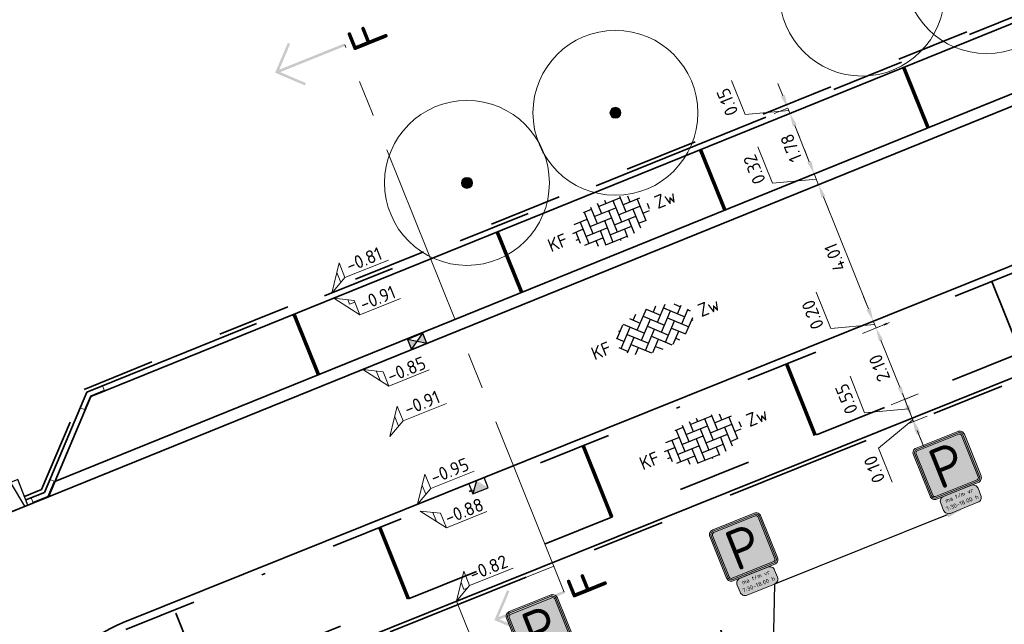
# Model space of a CAD drawing. Header units: metres. Extents: x 126075 to 126745, y 502461 to 502767.
# Tile 70 of 94: x 126546 to 126573, y 502697 to 502713. Entities that reach past the tile are written whole.
import ezdxf
from ezdxf import colors
from ezdxf.entities.mleader import LeaderData, LeaderLine
from ezdxf.enums import TextEntityAlignment as Align
from ezdxf.math import Vec2, Vec3

# ---------------------------------------------------------------- set-up
doc = ezdxf.new("R2010")
doc.units = ezdxf.units.M
doc.header["$PDSIZE"] = 1
for name, pattern in [('VH-GELEIDEBAND-SO', [6, 2, -2, 0, -2]), ('VH-OPSLUITBAND-SO', [10, 4, -2, 2, -2]), ('VH-TROTTOIRBAND-SO', [15, 5, -2, 2, -2, 2, -2]), ('VW-21-21_STREEP', [0.42, 0.21, -0.21]), ('ZZ-CENTER-SO', [8, 5, -1, 1, -1]), ('ZZ-HIDDEN-SO', [4, 2, -2])]:
    doc.linetypes.add(name, pattern=pattern)
doc.layers.get('0').update_dxf_attribs({"linetype": 'CONTINUOUS'})
doc.layers.get('DEFPOINTS').update_dxf_attribs({"linetype": 'CONTINUOUS'})
for name, color, linetype, lineweight in [('B-WE-GR-BOOM-S', 90, 'CONTINUOUS', 18), ('N-WE-RI-HWA_KOLK-S-200', 154, 'CONTINUOUS', 25), ('N-WE-VH-GOOT_BSS_ACHTERKANT-G', 170, 'CONTINUOUS', 35), ('N-WE-VH-GOOT_BSS_VOORKANT-G', 170, 'CONTINUOUS', 35), ('N-WE-VH-KANTOPSLUITING_BETONRUG-G', 7, 'ZZ-HIDDEN-SO', 35), ('N-WE-VH-KANTOPSLUITING_ELEMENT_INRIT_130 150-S', 40, 'CONTINUOUS', 25), ('N-WE-VH-KANTOPSLUITING_GELEIDEBAND_70 200-G', 20, 'VH-GELEIDEBAND-SO', 35), ('N-WE-VH-KANTOPSLUITING_OPSLUITBAND_100X200-G', 150, 'VH-OPSLUITBAND-SO', 35), ('N-WE-VH-KANTOPSLUITING_TROTTOIRBAND_130X150_250-G', 210, 'VH-TROTTOIRBAND-SO', 35), ('N-WE-VH-KANTOPSLUITING_TROTTOIRBAND_130X150_250_HOEKSTUK-S', 210, 'CONTINUOUS', 25), ('N-WE-VH-KANTOPSLUITING_VOORKANTBAND-G', 50, 'CONTINUOUS', 35), ('N-WE-VH-MATERIAALGRENS-G', 7, 'ZZ-HIDDEN-SO', 35), ('N-WE-VH-OPENVERHARDING_BETONSTRAATSTEEN_KEIFORMAAT_ELLEBOOGVERBAND-S-200', 252, 'CONTINUOUS', 25), ('N-WE-VH-OPENVERHARDING_BETONSTRAATSTEEN_KEIFORMAAT_KEPERVERBAND-S-200', 252, 'CONTINUOUS', 25), ('N-WE-VW-MARKERING_PARKEERVAK-G', 7, 'VW-21-21_STREEP', 35), ('N-WE-VW-VERKEERSTEKEN_BORD_E-S-200', 7, 'CONTINUOUS', 25), ('N-WE-VW-VERKEERSTEKEN_BORD_ONDERBORD-S-200', 7, 'CONTINUOUS', 25), ('X-XX-AL-AANPIJLING-G', 7, 'CONTINUOUS', 18), ('X-XX-AL-HOOGTELABEL-S-200', 7, 'CONTINUOUS', 18), ('X-XX-AL-M', 7, 'CONTINUOUS', 18), ('X-XX-AL-T25', 7, 'CONTINUOUS', 25), ('X-XX-AL-VERWIJZING-S-200', 7, 'CONTINUOUS', 18), ('X-XX-AL-VERWIJZING_DOORSNEDE-G', 7, 'ZZ-CENTER-SO', 18)]:
    doc.layers.add(name, color=color, linetype=linetype, lineweight=lineweight)
doc.styles.add('NLCS-ISO', font='NLCS-ISO.ttf')
doc.styles.add('NLCS-ISO-M200-T18', font='NLCS-ISO.ttf', dxfattribs={"height": 0.36})
doc.styles.add('NLCS-ISO-M200-T25', font='NLCS-ISO.ttf', dxfattribs={"height": 0.5})
doc.styles.add('NLCS-RVV-M200-T25', font='NLCS-RVV.ttf')
doc.dimstyles.new('NLCS-M200-T18-PIJL_L2_H1', dxfattribs={"dimscale": 0.2, "dimtxt": 2.5, "dimasz": 1.8, "dimexe": 2, "dimexo": 2, "dimgap": 0.7, "dimtad": 1, "dimzin": 0, "dimdsep": 46, "dimtxsty": 'NLCS-ISO-M200-T18', "dimcen": 0, "dimdle": 2, "dimclrd": 256, "dimclre": 256, "dimclrt": 10, "dimadec": 1, "dimazin": 0, "dimtfac": 1, "dimtdec": 3, "dimtofl": 0, "dimtmove": 0, "dimatfit": 3, "dimfxl": 2, "dimfxlon": 1, "dimtfillclr": 256, "dimtolj": 1, "dimtzin": 0, "dimlwd": -1, "dimlwe": -1, "dimarcsym": 0})
pattern_1 = [(0, (0, 0), (0, 6.985), [5.08, -1.905]), (90, (0, 0), (-6.985, 4e-16), [5.08, -1.905])]

# ---------------------------------------------------------------- blocks, each defined once
blk = doc.blocks.new('SVH-INRITELEMENT_130 150_180X750X500_LINKS')
for p, q in [((0, 0), (0, 0.75)), ((0, 0.75), (0.5, 0.75)), ((0.095, 0), (0.2, 0.7)), ((0.2, 0.7), (0.5, 0.7)), ((0.5, 0), (0.5, 0.75)), ((0, 0), (0.5, 0))]:
    blk.add_line(p, q)
blk = doc.blocks.new('SVH-INRITELEMENT_130 150_180X750X500_MIDDEN')
for p, q in [((0, 0), (0, 0.75)), ((0.5, 0.75), (0, 0.75)), ((0.5, 0.7), (0, 0.7)), ((0.5, 0), (0.5, 0.75)), ((0.5, 0), (0, 0))]:
    blk.add_line(p, q)
blk = doc.blocks.new('SVH-INRITELEMENT_130 150_180X750X500_RECHTS')
for p, q in [((0, 0), (0, 0.75)), ((0.5, 0.75), (0, 0.75)), ((0.3, 0.7), (0, 0.7)), ((0.405, 0), (0.3, 0.7)), ((0.5, 0), (0.5, 0.75)), ((0.5, 0), (0, 0))]:
    blk.add_line(p, q)
blk = doc.blocks.new('*U39')
at = {"layer": 'N-WE-VH-KANTOPSLUITING_ELEMENT_INRIT_130 150-S'}
for name, p in [('SVH-INRITELEMENT_130 150_180X750X500_LINKS', (0, 0)), ('SVH-INRITELEMENT_130 150_180X750X500_MIDDEN', (0.5, 0)), ('SVH-INRITELEMENT_130 150_180X750X500_MIDDEN', (1, 0)), ('SVH-INRITELEMENT_130 150_180X750X500_MIDDEN', (1.5, 0)), ('SVH-INRITELEMENT_130 150_180X750X500_MIDDEN', (2, 0)), ('SVH-INRITELEMENT_130 150_180X750X500_RECHTS', (2.5, 0))]:
    blk.add_blockref(name, p, dxfattribs=at)
blk = doc.blocks.new('SVH-TROTTOIRBAND HOEKSTUK_130 150X250_L400_H135INW_VB-MM')
at = {"linetype": 'Continuous', "lineweight": 0}
blk.add_lwpolyline([(400, 150), (400, 0), (0, 0), (-283, -283), (-389, -177), (-62, 150)], close=True, dxfattribs=at)
blk.add_lwpolyline([(400, 20), (-8, 20), (-297, -269)], dxfattribs=at)
blk = doc.blocks.new('SVH-TROTTOIRBAND HOEKSTUK_130 150X250_L450_H135UITW_VB-MM')
at = {"linetype": 'Continuous', "lineweight": 0}
blk.add_lwpolyline([(62, 150), (-212, 424), (-318, 318), (0, 0), (450, 0), (450, 150)], close=True, dxfattribs=at)
blk.add_lwpolyline([(-304, 332), (8, 20), (450, 20)], dxfattribs=at)
blk = doc.blocks.new('SVH-BSS_KEIFORMAAT_ELLEBOOG-SO')
for p, q in [((-1.87, 2.81), (-1.87, 0.39)), ((-0.82, 2.94), (-0.82, 1.44)), ((0.23, 2.97), (0.23, 2.49)), ((2.33, 2.7), (2.33, 0.39)), ((-4.84, 1.44), (-2.92, 1.44)), ((-3.97, 1.44), (-3.97, -1.71)), ((-3.04, 2.49), (-1.87, 2.49)), ((-2.92, 2.49), (-2.92, -0.66)), ((-1.87, 1.44), (1.28, 1.44)), ((-0.82, 2.49), (2.33, 2.49)), ((0.23, 1.44), (0.23, -1.71)), ((1.28, 2.49), (1.28, -0.66)), ((2.33, 1.44), (4.84, 1.44)), ((3.38, 2.35), (3.38, 1.44)), ((4.43, 1.44), (4.43, -1.71)), ((-5.48, 0.39), (-3.97, 0.39)), ((-5.02, 0.39), (-5.02, -1.24)), ((-2.92, 0.39), (0.23, 0.39)), ((-0.82, 0.39), (-0.82, -2.76)), ((1.28, 0.39), (4.43, 0.39)), ((3.38, 0.39), (3.38, -2.35)), ((5.48, 0.39), (5.48, -0.39)), ((-5.39, -0.66), (-5.02, -0.66)), ((-3.97, -0.66), (-0.82, -0.66)), ((-1.87, -0.66), (-1.87, -2.8)), ((0.23, -0.66), (3.38, -0.66)), ((2.33, -0.66), (2.33, -2.71)), ((4.43, -0.66), (5.39, -0.66)), ((-4.52, -1.71), (-1.87, -1.71)), ((-2.92, -1.71), (-2.92, -2.53)), ((-0.82, -1.71), (2.33, -1.71)), ((1.28, -1.71), (1.28, -2.9)), ((3.38, -1.71), (4.52, -1.71)), ((-1.87, -2.76), (1.28, -2.76)), ((0.23, -2.76), (0.23, -2.97))]:
    blk.add_line(p, q)
at = {"style": 'NLCS-ISO'}
blk.add_attdef('FORMAAT', text='', height=1.8, dxfattribs=at).set_placement((-6.53, 0), align=Align.MIDDLE_RIGHT)
blk.add_attdef('KLEUR', text='', height=1.8, dxfattribs=at).set_placement((6.53, 0), align=Align.MIDDLE_LEFT)
at = {"style": 'NLCS-ISO', "flags": 1}
blk.add_attdef('FUNCTIE', text='', height=1.8, dxfattribs=at).set_placement((0, -3.98), align=Align.TOP_CENTER)
blk = doc.blocks.new('SVH-BSS_KEIFORMAAT_KEPER-SO')
for p, q in [((-2.23, 0.74), (0.01, 2.97)), ((-2.23, 2.23), (-1.61, 2.85)), ((-0.01, 2.97), (1.48, 1.48)), ((0.74, 2.23), (1.39, 2.88)), ((-5.2, 0.74), (-3.76, 2.18)), ((-5.2, -0.74), (-2.97, 1.48)), ((-4.61, 1.64), (-4.45, 1.48)), ((-3.7, 2.21), (-1.48, 0)), ((-2.62, 2.62), (-1.48, 1.48)), ((-2.23, -0.74), (0, 1.48)), ((-0.74, 2.23), (1.48, 0)), ((0.74, 0.74), (2.62, 2.62)), ((0.74, -0.74), (2.97, 1.48)), ((2.23, 2.23), (4.45, 0)), ((3.71, 0.74), (4.61, 1.64)), ((3.76, 2.18), (4.45, 1.48)), ((3.76, 2.18), (4.45, 1.48)), ((-5.3, 0.84), (-4.45, 0)), ((-4.61, -1.64), (-2.97, 0)), ((-3.71, 0.74), (-1.48, -1.48)), ((-2.23, -2.23), (0, 0)), ((-0.74, 0.74), (1.48, -1.48)), ((0.74, -2.23), (2.97, 0)), ((2.23, 0.74), (4.45, -1.48)), ((3.71, -0.74), (5.3, 0.84)), ((5.2, 0.74), (5.45, 0.49)), ((-5.45, -0.49), (-4.45, -1.48)), ((-3.71, -0.74), (-1.61, -2.85)), ((-0.74, -0.74), (1.39, -2.88)), ((2.23, -0.74), (3.7, -2.21)), ((3.76, -2.18), (5.45, -0.49)), ((5.2, -0.74), (5.3, -0.84)), ((-3.7, -2.21), (-2.97, -1.48)), ((-1.39, -2.88), (0, -1.48)), ((-0.74, -2.23), (0.01, -2.97)), ((1.61, -2.85), (2.97, -1.48)), ((2.23, -2.23), (2.62, -2.62)), ((-0.01, -2.97), (0, -2.97))]:
    blk.add_line(p, q)
at = {"style": 'NLCS-ISO'}
blk.add_attdef('FORMAAT', text='', height=1.8, dxfattribs=at).set_placement((-6.53, 0), align=Align.MIDDLE_RIGHT)
blk.add_attdef('KLEUR', text='', height=1.8, dxfattribs=at).set_placement((6.53, 0), align=Align.MIDDLE_LEFT)
at = {"style": 'NLCS-ISO', "flags": 1}
blk.add_attdef('FUNCTIE', text='', height=1.8, dxfattribs=at).set_placement((0, -3.98), align=Align.TOP_CENTER)
blk = doc.blocks.new('B-SGR-BOOM_2E GROOTTE')
h = blk.add_hatch(color=256)
edge = h.paths.add_edge_path()
edge.add_arc((-0.002, 0.003), 0.15, 0, 360)
for radius in [2.25, 0.15]:
    blk.add_circle((-0.002, 0.003), radius)
blk = doc.blocks.new('*D150')
at = {"layer": 'DEFPOINTS', "color": 0, "transparency": 16777216}
for p in [(126569.827, 502704.992), (126567.165, 502703.923), (126567.947, 502701.974)]:
    blk.add_point(p, dxfattribs=at)
at = {"layer": 'X-XX-AL-M', "transparency": 16777216}
for p, q in [((126569.456, 502704.843), (126570.198, 502705.141)), ((126570.476, 502703.377), (126569.961, 502704.658)), ((126570.238, 502702.894), (126570.981, 502703.192))]:
    blk.add_line(p, q, dxfattribs=at)
for points in [[(126569.906, 502704.635), (126570.017, 502704.68), (126569.827, 502704.992)], [(126570.42, 502703.355), (126570.531, 502703.399), (126570.61, 502703.043)]]:
    blk.add_solid(points, dxfattribs=at)
at = {"layer": 'X-XX-AL-M', "color": 10, "transparency": 16777216, "insert": (126569.921, 502703.898), "char_height": 0.36, "attachment_point": 5, "rotation": 111.8739, "style": 'NLCS-ISO-M200-T18'}
blk.add_mtext('\\A1;2.10', dxfattribs=at)
blk = doc.blocks.new('*D151')
at = {"layer": 'DEFPOINTS', "color": 0, "transparency": 16777216}
for p in [(126568.247, 502708.897), (126568.258, 502708.901), (126569.753, 502705.177)]:
    blk.add_point(p, dxfattribs=at)
at = {"layer": 'X-XX-AL-M', "transparency": 16777216}
for p, q in [((126568.258, 502708.901), (126568.629, 502709.05)), ((126569.619, 502705.511), (126568.392, 502708.567)), ((126569.753, 502705.177), (126570.124, 502705.326))]:
    blk.add_line(p, q, dxfattribs=at)
for points in [[(126568.336, 502708.545), (126568.447, 502708.589), (126568.258, 502708.901)], [(126569.563, 502705.489), (126569.674, 502705.534), (126569.753, 502705.177)]]:
    blk.add_solid(points, dxfattribs=at)
at = {"layer": 'X-XX-AL-M', "color": 10, "transparency": 16777216, "insert": (126568.708, 502706.92), "char_height": 0.36, "attachment_point": 5, "rotation": 111.8739, "style": 'NLCS-ISO-M200-T18'}
blk.add_mtext('\\A1;4.01', dxfattribs=at)
blk = doc.blocks.new('*D152')
at = {"layer": 'DEFPOINTS', "color": 0, "transparency": 16777216}
for p in [(126568.259, 502709.241), (126568.14, 502709.194), (126568.247, 502708.897)]:
    blk.add_point(p, dxfattribs=at)
at = {"layer": 'X-XX-AL-M', "transparency": 16777216}
for p, q in [((126567.003, 502708.939), (126566.604, 502709.934)), ((126568.006, 502709.528), (126567.872, 502709.862)), ((126568.199, 502709.048), (126567.003, 502708.939)), ((126568.14, 502709.194), (126567.769, 502709.045)), ((126568.258, 502708.901), (126568.14, 502709.194)), ((126568.258, 502708.901), (126568.629, 502709.05)), ((126568.392, 502708.567), (126568.526, 502708.233))]:
    blk.add_line(p, q, dxfattribs=at)
for points in [[(126567.95, 502709.506), (126568.062, 502709.55), (126568.14, 502709.194)], [(126568.336, 502708.545), (126568.447, 502708.589), (126568.258, 502708.901)]]:
    blk.add_solid(points, dxfattribs=at)
at = {"layer": 'X-XX-AL-M', "color": 10, "transparency": 16777216, "insert": (126566.507, 502709.317), "char_height": 0.36, "attachment_point": 5, "rotation": 111.8739, "style": 'NLCS-ISO-M200-T18'}
blk.add_mtext('\\A1;0.32', dxfattribs=at)
blk = doc.blocks.new('*D153')
at = {"layer": 'DEFPOINTS', "color": 0, "transparency": 16777216}
for p in [(126567.475, 502710.85), (126567.475, 502710.85), (126568.259, 502709.241)]:
    blk.add_point(p, dxfattribs=at)
at = {"layer": 'X-XX-AL-M', "transparency": 16777216}
for p, q in [((126567.475, 502710.85), (126567.846, 502710.999)), ((126568.006, 502709.528), (126567.609, 502710.516)), ((126568.14, 502709.194), (126567.769, 502709.045))]:
    blk.add_line(p, q, dxfattribs=at)
for points in [[(126567.554, 502710.494), (126567.665, 502710.538), (126567.475, 502710.85)], [(126567.95, 502709.506), (126568.062, 502709.55), (126568.14, 502709.194)]]:
    blk.add_solid(points, dxfattribs=at)
at = {"layer": 'X-XX-AL-M', "color": 10, "transparency": 16777216, "insert": (126567.511, 502709.903), "char_height": 0.36, "attachment_point": 5, "rotation": 111.8739, "style": 'NLCS-ISO-M200-T18'}
blk.add_mtext('\\A1;1.78', dxfattribs=at)
blk = doc.blocks.new('*D154')
at = {"layer": 'DEFPOINTS', "color": 0, "transparency": 16777216}
for p in [(126567.419, 502710.99), (126567.475, 502710.85), (126567.622, 502711.071)]:
    blk.add_point(p, dxfattribs=at)
at = {"layer": 'X-XX-AL-M', "transparency": 16777216}
for p, q in [((126566.251, 502710.812), (126565.879, 502711.74)), ((126567.285, 502711.324), (126567.151, 502711.658)), ((126567.447, 502710.92), (126566.251, 502710.812)), ((126567.419, 502710.99), (126567.048, 502710.841)), ((126567.475, 502710.85), (126567.419, 502710.99)), ((126567.475, 502710.85), (126567.846, 502710.999)), ((126567.609, 502710.516), (126567.744, 502710.182))]:
    blk.add_line(p, q, dxfattribs=at)
for points in [[(126567.229, 502711.302), (126567.341, 502711.346), (126567.419, 502710.99)], [(126567.554, 502710.494), (126567.665, 502710.538), (126567.475, 502710.85)]]:
    blk.add_solid(points, dxfattribs=at)
at = {"layer": 'X-XX-AL-M', "color": 10, "transparency": 16777216, "insert": (126565.768, 502711.156), "char_height": 0.36, "attachment_point": 5, "rotation": 111.8739, "style": 'NLCS-ISO-M200-T18'}
blk.add_mtext('\\A1;0.15', dxfattribs=at)
blk = doc.blocks.new('*D155')
at = {"layer": 'DEFPOINTS', "color": 0, "transparency": 16777216}
for p in [(126570.61, 502703.043), (126570.815, 502702.532), (126570.998, 502702.606)]:
    blk.add_point(p, dxfattribs=at)
at = {"layer": 'X-XX-AL-M', "transparency": 16777216}
for p, q in [((126569.516, 502702.679), (126569.117, 502703.674)), ((126570.476, 502703.377), (126570.341, 502703.711)), ((126570.61, 502703.043), (126570.981, 502703.192)), ((126570.712, 502702.788), (126569.516, 502702.679)), ((126570.61, 502703.043), (126570.815, 502702.532)), ((126570.815, 502702.532), (126570.443, 502702.383)), ((126570.949, 502702.198), (126571.083, 502701.864))]:
    blk.add_line(p, q, dxfattribs=at)
for points in [[(126570.42, 502703.355), (126570.531, 502703.399), (126570.61, 502703.043)], [(126570.893, 502702.176), (126571.004, 502702.221), (126570.815, 502702.532)]]:
    blk.add_solid(points, dxfattribs=at)
at = {"layer": 'X-XX-AL-M', "color": 10, "transparency": 16777216, "insert": (126569.02, 502703.058), "char_height": 0.36, "attachment_point": 5, "rotation": 111.8739, "style": 'NLCS-ISO-M200-T18'}
blk.add_mtext('\\A1;0.55', dxfattribs=at)
blk = doc.blocks.new('*D156')
at = {"layer": 'DEFPOINTS', "color": 0, "transparency": 16777216}
for p in [(126569.938, 502705.252), (126569.753, 502705.177), (126569.827, 502704.992)]:
    blk.add_point(p, dxfattribs=at)
at = {"layer": 'X-XX-AL-M', "transparency": 16777216}
for p, q in [((126568.594, 502704.976), (126568.195, 502705.971)), ((126569.619, 502705.511), (126569.484, 502705.845)), ((126569.79, 502705.084), (126568.594, 502704.976)), ((126569.753, 502705.177), (126569.382, 502705.028)), ((126569.827, 502704.992), (126569.753, 502705.177)), ((126569.827, 502704.992), (126570.198, 502705.141)), ((126569.961, 502704.658), (126570.095, 502704.323))]:
    blk.add_line(p, q, dxfattribs=at)
for points in [[(126569.563, 502705.489), (126569.674, 502705.534), (126569.753, 502705.177)], [(126569.906, 502704.635), (126570.017, 502704.68), (126569.827, 502704.992)]]:
    blk.add_solid(points, dxfattribs=at)
at = {"layer": 'X-XX-AL-M', "color": 10, "transparency": 16777216, "insert": (126568.098, 502705.354), "char_height": 0.36, "attachment_point": 5, "rotation": 111.8739, "style": 'NLCS-ISO-M200-T18'}
blk.add_mtext('\\A1;0.20', dxfattribs=at)
blk = doc.blocks.new('*D157')
at = {"layer": 'DEFPOINTS', "color": 0, "transparency": 16777216}
for p in [(126570.815, 502702.532), (126570.852, 502702.44), (126570.325, 502702.228)]:
    blk.add_point(p, dxfattribs=at)
at = {"layer": 'X-XX-AL-M', "transparency": 16777216}
for p, q in [((126570.68, 502702.867), (126570.546, 502703.201)), ((126570.697, 502702.377), (126571.223, 502702.589)), ((126570.815, 502702.532), (126571.186, 502702.681)), ((126570.815, 502702.532), (126570.852, 502702.44)), ((126570.833, 502702.486), (126569.894, 502701.718)), ((126570.986, 502702.106), (126571.12, 502701.771)), ((126569.894, 502701.718), (126570.267, 502700.79))]:
    blk.add_line(p, q, dxfattribs=at)
for points in [[(126570.625, 502702.844), (126570.736, 502702.889), (126570.815, 502702.532)], [(126570.93, 502702.083), (126571.042, 502702.128), (126570.852, 502702.44)]]:
    blk.add_solid(points, dxfattribs=at)
at = {"layer": 'X-XX-AL-M', "color": 10, "transparency": 16777216, "insert": (126569.783, 502701.135), "char_height": 0.36, "attachment_point": 5, "rotation": 111.8739, "style": 'NLCS-ISO-M200-T18'}
blk.add_mtext('\\A1;0.10', dxfattribs=at)
blk = doc.blocks.new('N-SRI-KOLK_GELEIDE-SO')
blk.add_hatch(color=256).paths.add_polyline_path([(1.125, 1.5), (-1.125, 1.5), (0, 0)])
blk.add_line((0, 0), (1.125, 1.5))
at = {"flags": 128}
blk.add_lwpolyline([(-1.125, 0), (1.125, 0), (1.125, 1.5), (-1.125, 1.5)], close=True, dxfattribs=at)
blk = doc.blocks.new('SAL-VERWIJZING_AANZICHT_BOVEN-SO')
h = blk.add_hatch(color=256)
h.dxf.hatch_style = 1
h.paths.add_polyline_path([(0, 10.25), (-3.12, 7.12), (-2.88, 6.88), (-0.18, 9.58), (-0.18, 0), (0.17, 0), (0.17, 9.58), (2.88, 6.88), (3.12, 7.12)])
at = {"lineweight": 50, "style": 'NLCS-ISO'}
blk.add_attdef('...', text='', height=5, dxfattribs=at).set_placement((-0.02, -0.9), align=Align.TOP_CENTER)
blk = doc.blocks.new('SZZ-HOOGTELABEL_02-SO')
h = blk.add_hatch()
h.set_pattern_fill('ANGLE', color=256)
h.set_pattern_definition(pattern_1)
h.paths.add_polyline_path([(2.46, 3.44), (0, 0), (2.46, 1.31)])
for p, q in [((2.46, 3.44), (0, 0)), ((2.46, 1.31), (2.46, 3.44)), ((0, 0), (2.46, 1.31)), ((8.84, 1.31), (2.46, 1.31))]:
    blk.add_line(p, q)
at = {"style": 'NLCS-ISO'}
blk.add_attdef('...', text='', height=1.8, dxfattribs=at).set_placement((5.77, 2.62), align=Align.MIDDLE)
blk = doc.blocks.new('SZZ-HOOGTELABEL_04-SO')
h = blk.add_hatch()
h.set_pattern_fill('ANGLE', color=256)
h.set_pattern_definition(pattern_1)
h.paths.add_polyline_path([(2.46, -1.31), (0, 0), (2.46, -3.44)])
for p, q in [((0, 0), (2.46, -1.31)), ((2.46, -3.44), (0, 0)), ((2.46, -1.31), (2.46, -3.44)), ((8.4, -3.44), (2.46, -3.44))]:
    blk.add_line(p, q)
at = {"style": 'NLCS-ISO'}
blk.add_attdef('...', text='', height=1.8, dxfattribs=at).set_placement((5.55, -2.2), align=Align.MIDDLE)
blk = doc.blocks.new('N-SVW-VERKEERSTEKEN_BORD_E04-SO')
at = {"true_color": 0x007dc8}
h = blk.add_hatch(color=152, dxfattribs=at)
h.dxf.hatch_style = 1
h.paths.add_polyline_path([(3.05, 3.75), (-3.05, 3.75, 0.414214), (-3.75, 3.05), (-3.75, 0), (-3.55, 0), (-3.55, 3.05, -0.414214), (-3.05, 3.55), (3.05, 3.55, -0.414214), (3.55, 3.05), (3.55, 0), (3.75, 0), (3.75, 3.05, 0.414214)])
at = {"true_color": 0xffffff}
h = blk.add_hatch(color=7, dxfattribs=at)
h.dxf.hatch_style = 1
h.paths.add_polyline_path([(3.05, 3.55), (-3.05, 3.55, 0.414214), (-3.55, 3.05), (-3.55, 0), (-3.35, 0), (-3.35, 3.05, -0.414214), (-3.05, 3.35), (3.05, 3.35, -0.414214), (3.35, 3.05), (3.35, 0), (3.55, 0), (3.55, 3.05, 0.414214)])
at = {"true_color": 0x007dc8}
h = blk.add_hatch(color=152, dxfattribs=at)
h.dxf.hatch_style = 1
edge = h.paths.add_edge_path()
edge.add_line((-3.05, -3.35), (3.05, -3.35))
edge.add_arc((3.05, -3.05), 0.3, 270, 360)
edge.add_line((3.35, -3.05), (3.35, 3.05))
edge.add_arc((3.05, 3.05), 0.3, 0, 90)
edge.add_line((3.05, 3.35), (-3.05, 3.35))
edge.add_arc((-3.05, 3.05), 0.3, 90, 180)
edge.add_line((-3.35, 3.05), (-3.35, -3.05))
edge.add_arc((-3.05, -3.05), 0.3, 180, 270)
h = blk.add_hatch(color=152, dxfattribs=at)
h.dxf.hatch_style = 1
h.paths.add_polyline_path([(-3.55, 0), (-3.75, 0), (-3.75, -3.05, 0.414214), (-3.05, -3.75), (3.05, -3.75, 0.414214), (3.75, -3.05), (3.75, 0), (3.55, 0), (3.55, -3.05, -0.414214), (3.05, -3.55), (-3.05, -3.55, -0.414214), (-3.55, -3.05)])
at = {"true_color": 0xffffff}
h = blk.add_hatch(color=7, dxfattribs=at)
h.dxf.hatch_style = 1
h.paths.add_polyline_path([(-3.35, 0), (-3.55, 0), (-3.55, -3.05, 0.414214), (-3.05, -3.55), (3.05, -3.55, 0.414214), (3.55, -3.05), (3.55, 0), (3.35, 0), (3.35, -3.05, -0.414214), (3.05, -3.35), (-3.05, -3.35, -0.414214), (-3.35, -3.05)])
at = {"color": 152, "lineweight": 0, "true_color": 0x007dc8}
blk.add_lwpolyline([(-3.05, -3.75), (3.05, -3.75, 0.414214), (3.75, -3.05), (3.75, 3.05, 0.414214), (3.05, 3.75), (-3.05, 3.75, 0.414214), (-3.75, 3.05), (-3.75, -3.05, 0.414214)], format="xyb", close=True, dxfattribs=at)
at = {"color": 7, "lineweight": 0, "true_color": 0xffffff}
for points in [[(-3.05, -3.55), (3.05, -3.55, 0.414214), (3.55, -3.05), (3.55, 3.05, 0.414214), (3.05, 3.55), (-3.05, 3.55, 0.414214), (-3.55, 3.05), (-3.55, -3.05, 0.414214)], [(-3.05, -3.35), (3.05, -3.35, 0.414214), (3.35, -3.05), (3.35, 3.05, 0.414214), (3.05, 3.35), (-3.05, 3.35, 0.414214), (-3.35, 3.05), (-3.35, -3.05, 0.414214)]]:
    blk.add_lwpolyline(points, format="xyb", close=True, dxfattribs=at)
at = {"color": 7, "true_color": 0xffffff, "style": 'NLCS-RVV-M200-T25'}
blk.add_text('P', height=5.5, dxfattribs=at).set_placement((0, 0), align=Align.MIDDLE_CENTER)
blk = doc.blocks.new('N-SVW-VERKEERSTEKEN_BORD_ONDERBORD_OB203P-SO')
at = {"true_color": 0xffffff}
h = blk.add_hatch(color=7, dxfattribs=at)
h.dxf.hatch_style = 1
edge = h.paths.add_edge_path()
edge.add_line((2.75, -0.52), (2.75, 0.52))
edge.add_arc((2.02, 0.52), 0.726, 0, 90)
edge.add_line((2.02, 1.25), (-2.02, 1.25))
edge.add_arc((-2.02, 0.52), 0.726, 90, 180)
edge.add_line((-2.75, 0.52), (-2.75, -0.52))
edge.add_arc((-2.02, -0.52), 0.726, 180, 270)
edge.add_line((-2.02, -1.25), (2.02, -1.25))
edge.add_arc((2.02, -0.52), 0.726, 270, 360)
at = {"color": 250, "lineweight": 0, "true_color": 0x191919}
blk.add_lwpolyline([(2.75, -0.52), (2.75, 0.52, 0.414214), (2.02, 1.25), (-2.02, 1.25, 0.414214), (-2.75, 0.52), (-2.75, -0.52, 0.414214), (-2.02, -1.25), (2.02, -1.25, 0.414214)], format="xyb", close=True, dxfattribs=at)
at = {"color": 250, "true_color": 0x191919, "style": 'NLCS-RVV-M200-T25'}
for tag, p in [('RVV_OB203_D', (0, 0.29)), ('RVV_OB203_T', (0, -0.79))]:
    blk.add_attdef(tag, text='', height=0.575, dxfattribs=at).set_placement(p, align=Align.CENTER)
blk = doc.blocks.new('SRI-KOLK_STRAAT-SO')
h = blk.add_hatch(color=256)
h.dxf.hatch_style = 1
h.paths.add_polyline_path([(-1.125, 1.5), (-1.125, 0), (0, 0.75)])
h.paths.add_polyline_path([(1.125, 1.5), (0, 0.75), (1.125, 0)])
for p, q in [((-1.125, 0), (1.125, 1.5)), ((1.125, 0), (-1.125, 1.5))]:
    blk.add_line(p, q)
blk.add_lwpolyline([(-1.125, 0), (1.125, 0), (1.125, 1.5), (-1.125, 1.5)], close=True)

msp = doc.modelspace()

# ---------------------------------------------------------------- linework, layer by layer
at = {"layer": 'N-WE-VH-GOOT_BSS_ACHTERKANT-G'}
msp.add_lwpolyline([(126547.409, 502700.8), (126578.456, 502713.37)], dxfattribs=at)
at = {"layer": 'N-WE-VH-GOOT_BSS_VOORKANT-G'}
msp.add_lwpolyline([(126547.235, 502700.39), (126578.866, 502713.196)], dxfattribs=at)
at = {"layer": 'N-WE-VH-KANTOPSLUITING_BETONRUG-G'}
msp.add_lwpolyline([(126546.581, 502700.395), (126547.046, 502700.583), (126548.204, 502703.318), (126576.134, 502714.625), (126578.869, 502713.467), (126580.891, 502714.286), (126582.525, 502714.435, 0.414214), (126582.751, 502714.707), (126582.314, 502719.476), (126615.959, 502722.557), (126616.4, 502717.737)], format="xyb", dxfattribs=at)
at = {"layer": 'N-WE-VH-KANTOPSLUITING_GELEIDEBAND_70 200-G'}
msp.add_lwpolyline([(126549.348, 502696.77), (126580.12, 502709.124, -0.072751), (126584.285, 502710.128), (126585.79, 502710.265, -0.41419), (126591.007, 502705.923), (126591.841, 502696.817)], format="xyb", dxfattribs=at)
at = {"layer": 'N-WE-VH-KANTOPSLUITING_OPSLUITBAND_100X200-G', "flags": 128}
msp.add_lwpolyline([(126580.37, 502693.499), (126552.994, 502682.48), (126548.562, 502693.491), (126575.944, 502704.484), (126577.241, 502701.287), (126582.227, 502703.31), (126583.676, 502699.737), (126578.673, 502697.722), (126580.37, 502693.499)], close=True, dxfattribs=at)
at = {"layer": 'N-WE-VH-KANTOPSLUITING_TROTTOIRBAND_130X150_250-G'}
msp.add_lwpolyline([(126546.618, 502700.302), (126547.122, 502700.506), (126548.28, 502703.241), (126576.133, 502714.517), (126578.868, 502713.359), (126580.915, 502714.187), (126582.534, 502714.336, 0.414214), (126582.85, 502714.716), (126582.451, 502719.077)], format="xyb", dxfattribs=at)
at = {"layer": 'N-WE-VH-KANTOPSLUITING_VOORKANTBAND-G', "flags": 128}
msp.add_lwpolyline([(126616.64, 502717.307, -0.414214), (126616.151, 502717.714), (126615.76, 502721.985, 0.412459), (126615.434, 502722.257), (126582.885, 502719.276, 0.412985), (126582.614, 502718.95), (126583, 502714.73, -0.414214), (126582.547, 502714.186), (126580.951, 502714.04), (126578.866, 502713.196), (126576.132, 502714.355), (126548.394, 502703.125), (126547.235, 502700.39), (126543.896, 502699.038)], format="xyb", dxfattribs=at)
at = {"layer": 'N-WE-VH-KANTOPSLUITING_VOORKANTBAND-G'}
msp.add_lwpolyline([(126552.98, 502680.398), (126552.687, 502679.708), (126552.549, 502679.767, -0.135498), (126551.148, 502681.575), (126547.053, 502691.75, -0.414475), (126549.273, 502696.955), (126580.045, 502709.309, -0.072751), (126584.267, 502710.327), (126585.772, 502710.465, -0.41419), (126591.206, 502705.942), (126592.044, 502696.798), (126592.026, 502696.649), (126591.281, 502696.741)], format="xyb", dxfattribs=at)
at = {"layer": 'N-WE-VH-KANTOPSLUITING_VOORKANTBAND-G', "flags": 128}
msp.add_lwpolyline([(126575.999, 502704.614), (126577.296, 502701.417), (126582.282, 502703.44), (126583.806, 502699.682), (126578.803, 502697.667), (126580.5, 502693.444), (126552.939, 502682.35), (126548.432, 502693.547)], close=True, dxfattribs=at)
at = {"layer": 'N-WE-VH-MATERIAALGRENS-G'}
msp.add_lwpolyline([(126572.989, 502706.261), (126573.771, 502704.312), (126551.457, 502695.354), (126550.675, 502697.303)], dxfattribs=at)
at = {"layer": 'N-WE-VW-MARKERING_PARKEERVAK-G', "ltscale": 5, "const_width": 0.1}
for points in [[(126570.58, 502712.107), (126571.249, 502710.452)], [(126565.032, 502709.861), (126565.702, 502708.206)], [(126559.484, 502707.615), (126560.154, 502705.96)], [(126553.937, 502705.369), (126554.607, 502703.714)], [(126567.386, 502704.012), (126568.168, 502702.063)], [(126561.832, 502701.782), (126562.614, 502699.833)], [(126556.278, 502699.552), (126557.06, 502697.603)]]:
    msp.add_lwpolyline(points, dxfattribs=at)
at = {"layer": 'X-XX-AL-AANPIJLING-G', "flags": 128}
msp.add_lwpolyline([(126562.867, 502686.346), (126558.373, 502697.538)], dxfattribs=at)
at = {"layer": 'X-XX-AL-VERWIJZING_DOORSNEDE-G', "flags": 128}
for points in [[(126561.31, 502697.789), (126556.078, 502710.842), (126555.324, 502712.72)], [(126561.027, 502698.495), (126557.309, 502697.003)]]:
    msp.add_lwpolyline(points, dxfattribs=at)

# ---------------------------------------------------------------- block references
at = {"layer": 'B-WE-GR-BOOM-S', "rotation": 3.05185605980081}
for p in [(126572.852, 502714.723), (126569.447, 502714.111), (126562.714, 502710.858), (126558.662, 502708.947)]:
    msp.add_blockref('B-SGR-BOOM_2E GROOTTE', p, dxfattribs=at)
at = {"layer": 'N-WE-RI-HWA_KOLK-S-200'}
for name, p, xscale, yscale, zscale, rotation in [('SRI-KOLK_STRAAT-SO', (126557.355, 502704.487), 0.2000000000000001, 0.2000000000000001, 0.2000000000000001, 22.04078480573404), ('N-SRI-KOLK_GELEIDE-SO', (126558.921, 502700.829), 0.2, 0.2, 0.2, 201.8738873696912)]:
    msp.add_blockref(name, p, dxfattribs=dict(at, xscale=xscale, yscale=yscale, zscale=zscale, rotation=rotation))
at = {"layer": 'N-WE-VH-KANTOPSLUITING_ELEMENT_INRIT_130 150-S', "rotation": 21.87388736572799}
msp.add_blockref('*U39', (126543.89, 502699.045), dxfattribs=at)
at = {"layer": 'N-WE-VH-KANTOPSLUITING_TROTTOIRBAND_130X150_250_HOEKSTUK-S', "xscale": 0.001, "yscale": 0.001, "zscale": 0.001}
for name, p, rotation in [('SVH-TROTTOIRBAND HOEKSTUK_130 150X250_L400_H135INW_VB-MM', (126548.394, 502703.125), 22.04078480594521), ('SVH-TROTTOIRBAND HOEKSTUK_130 150X250_L450_H135UITW_VB-MM', (126547.235, 502700.39), 67.04078480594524)]:
    msp.add_blockref(name, p, dxfattribs=dict(at, rotation=rotation))
at = {"layer": 'N-WE-VH-OPENVERHARDING_BETONSTRAATSTEEN_KEIFORMAAT_ELLEBOOGVERBAND-S-200', "xscale": 0.2, "yscale": 0.2, "zscale": 0.2, "rotation": 22.04078480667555}
for p in [(126562.591, 502707.91), (126565.096, 502701.961)]:
    msp.add_blockref('SVH-BSS_KEIFORMAAT_ELLEBOOG-SO', p, dxfattribs=at).add_auto_attribs({'FORMAAT': 'KF', 'KLEUR': 'Zw'})
at = {"layer": 'N-WE-VH-OPENVERHARDING_BETONSTRAATSTEEN_KEIFORMAAT_KEPERVERBAND-S-200', "xscale": 0.2, "yscale": 0.2, "zscale": 0.2, "rotation": 22.04078480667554}
msp.add_blockref('SVH-BSS_KEIFORMAAT_KEPER-SO', (126563.778, 502704.96), dxfattribs=at).add_auto_attribs({'FORMAAT': 'KF', 'KLEUR': 'Zw'})
at = {"layer": 'N-WE-VW-VERKEERSTEKEN_BORD_E-S-200', "xscale": 0.2, "yscale": 0.2, "zscale": 0.2, "rotation": 21.87388736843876}
for p in [(126571.77, 502701.246), (126566.215, 502699.016), (126560.661, 502696.786)]:
    msp.add_blockref('N-SVW-VERKEERSTEKEN_BORD_E04-SO', p, dxfattribs=at)
at = {"layer": 'N-WE-VW-VERKEERSTEKEN_BORD_ONDERBORD-S-200', "xscale": 0.2, "yscale": 0.2, "zscale": 0.2, "rotation": 21.87388736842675}
for p in [(126572.142, 502700.318), (126566.588, 502698.088)]:
    msp.add_blockref('N-SVW-VERKEERSTEKEN_BORD_ONDERBORD_OB203P-SO', p, dxfattribs=at).add_auto_attribs({'RVV_OB203_T': '7:30-18:00 h', 'RVV_OB203_D': 'ma t/m vr'})
at = {"layer": 'X-XX-AL-HOOGTELABEL-S-200', "xscale": 0.2, "yscale": 0.2, "zscale": 0.2, "rotation": 21.84257641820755}
for name, p, values in [('SZZ-HOOGTELABEL_02-SO', (126554.97, 502705.945), {'...': '-0.81'}), ('SZZ-HOOGTELABEL_04-SO', (126555.026, 502705.806), {'...': '-0.91'}), ('SZZ-HOOGTELABEL_04-SO', (126555.814, 502703.86), {'...': '-0.85'}), ('SZZ-HOOGTELABEL_02-SO', (126556.557, 502702.035), {'...': '-0.91'}), ('SZZ-HOOGTELABEL_02-SO', (126557.312, 502700.183), {'...': '-0.95'}), ('SZZ-HOOGTELABEL_04-SO', (126557.386, 502699.997), {'...': '-0.88'}), ('SZZ-HOOGTELABEL_02-SO', (126558.373, 502697.538), {'...': '-0.82'})]:
    msp.add_blockref(name, p, dxfattribs=at).add_auto_attribs(values)
at = {"layer": 'X-XX-AL-VERWIJZING-S-200', "xscale": 0.2, "yscale": 0.2, "zscale": 0.2, "rotation": 111.9062828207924}
for p in [(126555.324, 502712.72), (126561.31, 502697.789)]:
    msp.add_blockref('SAL-VERWIJZING_AANZICHT_BOVEN-SO', p, dxfattribs=at).add_auto_attribs({'...': 'F'})

# ---------------------------------------------------------------- dimensions: what is measured, and where the dimension line sits
at = {"layer": 'X-XX-AL-M'}
for base, p1, p2, picture, middle in [((126567.419, 502710.99), (126567.475, 502710.85), (126567.622, 502711.071), '*D154', (126565.902, 502710.822)), ((126567.4753, 502710.85), (126568.2587, 502709.2415), (126567.4753, 502710.85), '*D153', (126567.5108, 502709.9027)), ((126568.1402, 502709.1939), (126568.2468, 502708.8968), (126568.2587, 502709.2415), '*D152', (126566.6541, 502708.9499)), ((126568.258, 502708.901), (126569.753, 502705.177), (126568.247, 502708.897), '*D151', (126568.708, 502706.92)), ((126569.753, 502705.177), (126569.827, 502704.992), (126569.938, 502705.252), '*D156', (126568.245, 502704.987)), ((126570.815, 502702.532), (126570.61, 502703.043), (126570.998, 502702.606), '*D155', (126569.167, 502702.69))]:
    dim = msp.add_linear_dim(base=base, p1=p1, p2=p2, angle=291.8739, dimstyle='NLCS-M200-T18-PIJL_L2_H1', override={"dimtmove": 1}, dxfattribs=at)
    dim.commit()
    dim.dimension.update_dxf_attribs({"geometry": picture, "text_midpoint": middle})
dim = msp.add_aligned_dim(p1=(126567.947, 502701.974), p2=(126567.165, 502703.923), distance=-2.869, dimstyle='NLCS-M200-T18-PIJL_L2_H1', dxfattribs=at)
dim.commit()
dim.dimension.update_dxf_attribs({"geometry": '*D150', "text_midpoint": (126569.921, 502703.898)})
dim = msp.add_linear_dim(base=(126570.852, 502702.44), p1=(126570.815, 502702.532), p2=(126570.325, 502702.228), angle=291.8739, dimstyle='NLCS-M200-T18-PIJL_L2_H1', override={"dimtmove": 1}, dxfattribs=at)
dim.commit()
dim.dimension.update_dxf_attribs({"geometry": '*D157', "text_midpoint": (126569.946, 502701.588), "dimtype": 160})

# ---------------------------------------------------------------- leaders
at = {"layer": 'X-XX-AL-T25'}
ml = msp.add_multileader_mtext('Standard', dxfattribs=at)
ml.set_content('Parkeervak \\Partsen', color=256, style='NLCS-ISO-M200-T25')
ml.set_leader_properties(color=256, linetype='ByLayer', lineweight=-1)
ml.build(insert=Vec2(0, 0))
ml.multileader.update_dxf_attribs({"text_left_attachment_type": 5, "text_right_attachment_type": 5, "dogleg_length": 0.5, "arrow_head_size": 0.5})
ctx = ml.context
ctx.base_point, ctx.char_height, ctx.arrow_head_size, ctx.landing_gap_size, ctx.plane_origin, ctx.plane_x_axis, ctx.plane_y_axis = Vec3(126563.102, 502694.215), 0.5, 0.5, 0.18, Vec3(-5.918, -2.376), Vec3(0.928006, 0.372565), Vec3(-0.372565, 0.928006)
ctx.left_attachment, ctx.right_attachment = 5, 5
notes = []
notes.append((ctx, [(1, (1, 1, 0), (126567.009, 502695.784), (-0.928006, -0.372565), 0.5, [(3, [(126560.781, 502695.487), (126555.524, 502693.377)], 0, []), (2, [(126572.235, 502700.086), (126567.052, 502698.005)], 0, [])])]))
ctx.mtext.insert, ctx.mtext.text_direction, ctx.mtext.rotation, ctx.mtext.flow_direction = Vec3(126562.735, 502695.613), Vec3(0.928006, 0.372565), 0.381771, 5
for ctx, leaders in notes:
    for number, flags, end, landing, length, lines in leaders:
        leader = LeaderData()
        leader.index, (leader.has_last_leader_line, leader.has_dogleg_vector, leader.attachment_direction) = number, flags
        leader.last_leader_point, leader.dogleg_vector, leader.dogleg_length = Vec3(end), Vec3(landing), length
        for number, points, colour, breaks in lines:
            line = LeaderLine()
            line.index, line.vertices, line.color, line.breaks = number, Vec3.list(points), colors.encode_raw_color(colour), breaks
            leader.lines.append(line)
        ctx.leaders.append(leader)

doc.saveas('drawing.dxf')
